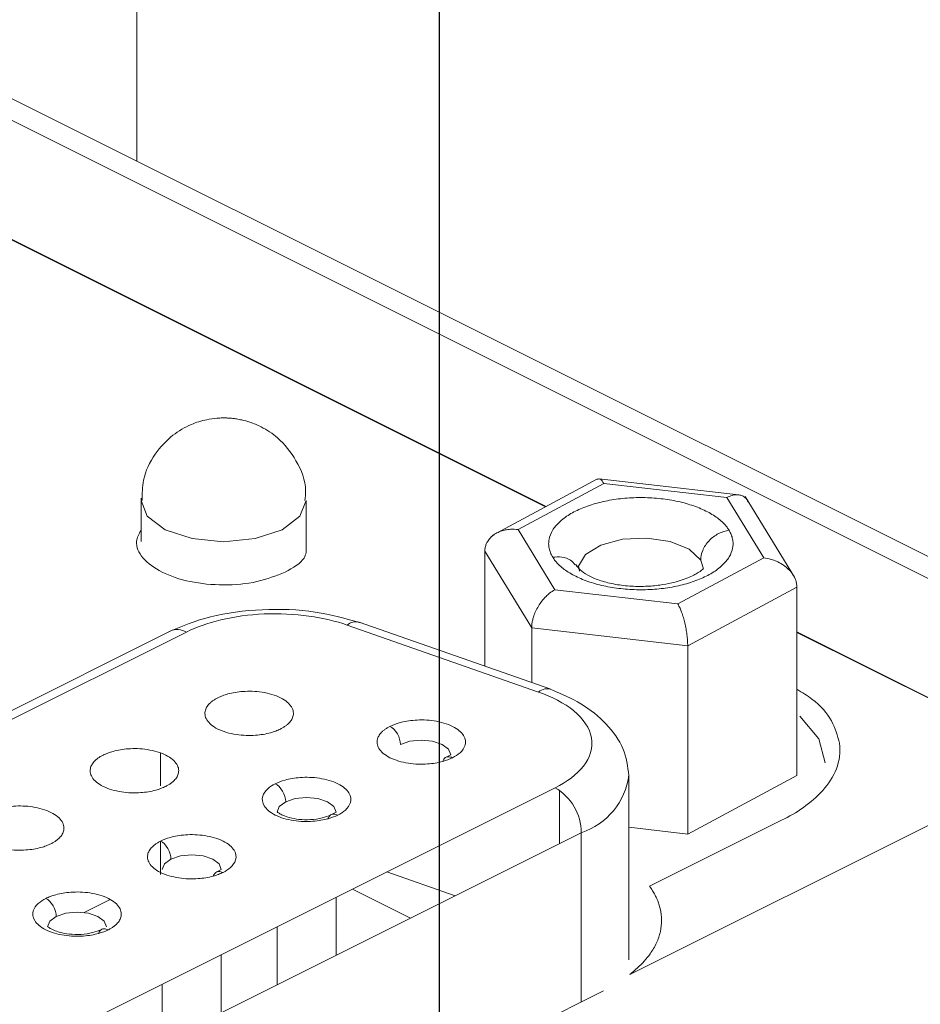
# Paper-space layout 'Sheet3' of a CAD drawing. Header units: inches. Extents: x 0.78 to 10.31, y 0.31 to 7.8.
# Tile 8 of 24: x 2.47 to 2.77, y 3.87 to 4.2. Entities that reach past the tile are written whole.
import ezdxf

# ---------------------------------------------------------------- set-up
doc = ezdxf.new("R2010")
doc.units = ezdxf.units.IN
doc.header["$MEASUREMENT"] = 0
doc.layers.add('SLD-0', color=7, linetype='Continuous')
doc.styles.add('SLDTEXTSTYLE3', font='TXT', dxfattribs={"width": 0.75})
doc.dimstyles.new('SLDDIMSTYLE2', dxfattribs={"dimtxt": 0.125, "dimasz": 0.13, "dimexe": 0, "dimexo": 0.0625, "dimgap": 0.03125, "dimtad": 0, "dimtih": 1, "dimtoh": 1, "dimlfac": 2, "dimrnd": 1e-09, "dimzin": 12, "dimdsep": 46, "dimtxsty": 'SLDTEXTSTYLE3', "dimsah": 1, "dimcen": 0.09, "dimadec": 0, "dimazin": 3, "dimtfac": 1, "dimtofl": 0, "dimtmove": 0, "dimatfit": 3, "dimfxl": 1, "dimfrac": 2, "dimtolj": 1, "dimtzin": 12, "dimarcsym": 0})

# ---------------------------------------------------------------- blocks, each defined once
blk = doc.blocks.new('_D_5')
at = {"layer": 'SLD-0'}
for p, q in [((9.2037858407, 5.599521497), (9.2037858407, 7.8007073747)), ((9.2037858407, 7.6924541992), (8.7478326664, 7.4644776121)), ((8.0626680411, 7.4447956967), (8.0372774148, 7.4447956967)), ((8.0372774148, 7.4447956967), (8.0372774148, 7.2463581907)), ((8.6341306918, 7.4447956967), (8.6595213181, 7.4447956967)), ((8.6595213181, 7.4447956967), (8.6595213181, 7.2463581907)), ((8.0372774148, 7.2463581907), (8.0626680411, 7.2463581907)), ((8.6595213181, 7.2463581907), (8.6341306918, 7.2463581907)), ((2.6100750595, 4.3955988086), (7.9489660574, 7.0650443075)), ((2.6100750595, 3.0604383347), (2.6100750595, 4.5038519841))]:
    blk.add_line(p, q, dxfattribs=at)
for points in [[(9.2037858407, 7.6924541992), (9.1029176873, 7.6643808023), (9.1208062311, 7.6286037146)], [(2.6100750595, 4.3955988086), (2.710943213, 4.4236722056), (2.6930546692, 4.4594492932)]]:
    blk.add_solid(points, dxfattribs=at)
at = {"layer": 'SLD-0', "char_height": 0.125, "attachment_point": 1, "style": 'SLDTEXTSTYLE3'}
for s, insert in [('473.71', (8.0944063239, 7.4074916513, -0.831658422)), ('18.65', (8.0898056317, 7.2204690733, -0.831658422))]:
    blk.add_mtext(s, dxfattribs=dict(at, insert=insert))
blk = doc.blocks.new('_D_7')
at = {"layer": 'SLD-0'}
for p, q in [((2.6444865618, 4.4023931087), (1.0041327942, 5.2225699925)), ((1.0925211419, 5.1783758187), (1.0925211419, 4.3020392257)), ((0.8067898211, 4.276648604), (0.7813991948, 4.276648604)), ((0.7813991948, 4.276648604), (0.7813991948, 4.078211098)), ((1.3782524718, 4.276648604), (1.4036430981, 4.276648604)), ((1.4036430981, 4.276648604), (1.4036430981, 4.078211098)), ((0.7813991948, 4.078211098), (0.8067898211, 4.078211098)), ((1.4036430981, 4.078211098), (1.3782524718, 4.078211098)), ((1.0925211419, 2.2308583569), (1.0925211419, 3.8911885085)), ((1.847223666, 1.8535070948), (1.0041327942, 2.2750525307))]:
    blk.add_line(p, q, dxfattribs=at)
for points in [[(1.0925211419, 5.1783758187), (1.0725211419, 5.0657925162), (1.1125211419, 5.0657925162)], [(1.0925211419, 2.2308583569), (1.1125211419, 2.3434416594), (1.0725211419, 2.3434416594)]]:
    blk.add_solid(points, dxfattribs=at)
at = {"layer": 'SLD-0', "char_height": 0.125, "attachment_point": 1, "style": 'SLDTEXTSTYLE3'}
for s, insert in [('172.90', (0.8385281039, 4.2393445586, 0.3750900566)), ('6.81', (0.8801079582, 4.0523219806, 0.3750900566))]:
    blk.add_mtext(s, dxfattribs=dict(at, insert=insert))

psp = doc.layouts.new('Sheet3')

# ---------------------------------------------------------------- linework, layer by layer
at = {"color": 7, "linetype": 'Continuous', "lineweight": 15}
for p, q in [((2.507405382, 4.1558231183), (2.507405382, 4.4547105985)), ((2.86090705, 3.9716384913), (2.4281576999, 4.1880131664)), ((2.8744055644, 3.9723230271), (2.4416387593, 4.1887064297)), ((2.4483031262, 4.1374306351), (2.6459830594, 4.0385906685)), ((2.6635542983, 4.0480170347), (2.6278621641, 4.0288694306)), ((2.6366362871, 4.0308885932), (2.6657657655, 4.0465155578)), ((2.7113548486, 4.0426652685), (2.6640988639, 4.0481137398)), ((2.6657657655, 4.0465155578), (2.7073971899, 4.0417155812)), ((2.5088463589, 4.0407241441), (2.5088463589, 4.0268677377)), ((2.5648463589, 4.0230972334), (2.5648463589, 4.0407241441)), ((2.7073971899, 4.0417155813), (2.7198991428, 4.0212886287)), ((2.7303655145, 4.0146836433), (2.7136188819, 4.0420459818)), ((2.6491382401, 4.0104616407), (2.6366362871, 4.0308885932)), ((2.6253845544, 4.0235256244), (2.6253845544, 3.9845626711)), ((2.6412654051, 3.9975778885), (2.6253845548, 4.0235256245)), ((2.7198991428, 4.0212886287), (2.6907696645, 4.0056616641)), ((2.656251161, 4.0189845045), (2.6565887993, 4.0182813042)), ((2.6907696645, 4.0056616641), (2.6491382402, 4.0104616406)), ((2.7311508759, 4.0113310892), (2.6941485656, 3.9914806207)), ((2.7311508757, 4.0113310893), (2.7311508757, 3.9474617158)), ((2.647706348, 3.9767477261), (2.5828268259, 3.999462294)), ((2.5186771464, 3.9964638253), (2.2514465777, 3.862848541)), ((2.5242673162, 3.9961088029), (2.2570367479, 3.8624935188)), ((2.6435758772, 3.9757751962), (2.578696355, 3.9984897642)), ((2.6941485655, 3.9914806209), (2.6412654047, 3.9975778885)), ((2.6412654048, 3.9975778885), (2.6412654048, 3.9790027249)), ((2.7311508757, 3.9960067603), (2.8195122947, 3.9518260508)), ((2.6941485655, 3.9276112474), (2.6941485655, 3.991480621)), ((2.6138446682, 3.9544757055), (2.6121025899, 3.9536003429)), ((2.6744853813, 3.8800196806), (2.8189819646, 3.9522679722)), ((2.6741988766, 3.8850373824), (2.6741988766, 3.9475428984)), ((2.5749537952, 3.935030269), (2.5732117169, 3.9341549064)), ((2.5360629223, 3.9155848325), (2.534320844, 3.91470947)), ((2.5749538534, 3.8865295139), (2.5749538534, 3.9061936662)), ((2.5548315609, 3.8961325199), (2.5549538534, 3.8960713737)), ((2.5549538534, 3.8961936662), (2.5549538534, 3.8765295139)), ((2.5360629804, 3.8670840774), (2.5360629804, 3.8867482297)), ((2.5160629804, 3.8767482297), (2.5160629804, 3.8570840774))]:
    psp.add_line(p, q, dxfattribs=at)
at = {"color": 144, "linetype": 'Continuous', "lineweight": 0}
for p, q in [((2.6461535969, 4.038682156), (2.4483031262, 4.1376073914)), ((2.8189819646, 3.9522679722), (2.7311508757, 3.9961835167)), ((2.7311508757, 3.9474617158), (2.6941485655, 3.9276112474)), ((2.3625699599, 3.8000017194), (2.6492509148, 3.9433421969)), ((2.6941485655, 3.9276112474), (2.6741988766, 3.9299113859)), ((2.7259974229, 3.9322922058), (2.6812292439, 3.9099081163)), ((2.6580897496, 3.928097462), (2.3714087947, 3.7847569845)), ((2.5921678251, 3.914800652), (2.6152992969, 3.9067022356)), ((2.4895926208, 3.9010077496), (2.4983816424, 3.9054022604)), ((2.3820417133, 3.7326754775), (2.6655915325, 3.8744503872))]:
    psp.add_line(p, q, dxfattribs=at)
at = {"color": 8, "linetype": 'Continuous', "lineweight": 15}
for p, q in [((2.6985875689, 4.0205374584), (2.6995176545, 4.0174029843)), ((2.5154284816, 3.9440264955), (2.5154284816, 3.9551017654)), ((2.6507455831, 3.9424389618), (2.650745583, 3.9244253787)), ((2.6580897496, 3.8706994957), (2.6580897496, 3.928097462)), ((2.5154284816, 3.91392568), (2.5154284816, 3.9251835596)), ((2.6001786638, 3.8991419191), (2.5805145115, 3.9089739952))]:
    psp.add_line(p, q, dxfattribs=at)
at = {"color": 8, "linetype": 'Continuous', "lineweight": 15, "flags": 128}
for points in [[(2.5088882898, 4.0414900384), (2.5088463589, 4.0407241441), (2.5109777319, 4.0353665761), (2.517047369, 4.0308246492), (2.5261312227, 4.0277898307), (2.5368463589, 4.0267241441), (2.547561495, 4.0277898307), (2.5566453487, 4.0308246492), (2.5627149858, 4.0353665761), (2.5648463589, 4.0407241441), (2.5648463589, 4.0407241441)], [(2.6574443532, 4.0168128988), (2.6571150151, 4.0184439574), (2.6595024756, 4.0224140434), (2.6647467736, 4.0256251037), (2.6720495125, 4.0275882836), (2.6802989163, 4.0280047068), (2.6882390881, 4.0268109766), (2.6946612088, 4.0241888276), (2.6985875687, 4.0205374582), (2.6985875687, 4.0205374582)], [(2.5749538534, 3.9350473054), (2.5741926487, 3.9369607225), (2.5720249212, 3.9385828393), (2.5687806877, 3.939666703), (2.5649538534, 3.9400473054), (2.5611270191, 3.939666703), (2.5578827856, 3.9385828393)], [(2.5549538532, 3.9350473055), (2.5557150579, 3.9369607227), (2.5578827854, 3.9385828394)], [(2.5360629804, 3.9156018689), (2.5353017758, 3.917515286), (2.5331340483, 3.9191374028), (2.5298898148, 3.9202212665), (2.5260629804, 3.9206018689), (2.5222361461, 3.9202212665), (2.5189919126, 3.9191374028)], [(2.4771721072, 3.8961564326), (2.4779333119, 3.8980698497), (2.4801010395, 3.8996919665)]]:
    psp.add_lwpolyline(points, dxfattribs=at)
at = {"color": 144, "linetype": 'Continuous', "lineweight": 0, "flags": 128}
for points in [[(2.7322047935, 3.9676149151), (2.7386380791, 3.9599150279), (2.7407676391, 3.951778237)], [(2.6138446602, 3.9544745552), (2.6138447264, 3.9544927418), (2.6130835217, 3.956406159), (2.6109157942, 3.9580282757), (2.6076715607, 3.9591121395), (2.6038447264, 3.9594927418), (2.600017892, 3.9591121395), (2.5967736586, 3.9580282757)], [(2.5160629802, 3.915601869), (2.5168241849, 3.9175152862), (2.5189919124, 3.919137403)], [(2.4971721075, 3.8961564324), (2.4964109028, 3.8980698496), (2.4942431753, 3.8996919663), (2.4909989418, 3.9007758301), (2.4871721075, 3.9011564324), (2.4833452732, 3.9007758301), (2.4801010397, 3.8996919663)]]:
    psp.add_lwpolyline(points, dxfattribs=at)
at = {"color": 8, "linetype": 'Continuous', "lineweight": 15}
for centre, radius, start, end in [((2.5816463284, 3.9952184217), 0.0044050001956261, 74.4552848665, 132.0429559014), ((2.5211276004, 3.9908597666), 0.0061163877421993, 59.114207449, 113.6180348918), ((2.6464628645, 3.9726473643), 0.0042565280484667, 67.0816575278, 132.7070004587), ((2.6506827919, 3.9506036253), 0.0236936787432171, 288.2167872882, 352.9625807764)]:
    psp.add_arc(centre, radius, start, end, dxfattribs=at)
at = {"color": 144, "linetype": 'Continuous', "lineweight": 0}
psp.add_arc((2.6399965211, 3.9277918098), 0.0180958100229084, 0.9678157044, 59.2421479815, dxfattribs=at)
at = {"color": 7, "linetype": 'Continuous', "lineweight": 15}
for points, knots in [([(2.536846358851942, 4.068724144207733), (2.536721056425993, 4.068723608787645), (2.5359663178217, 4.068720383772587), (2.53404057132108, 4.068627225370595), (2.530452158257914, 4.068109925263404), (2.525269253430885, 4.066483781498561), (2.519019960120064, 4.062828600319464), (2.513154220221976, 4.056478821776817), (2.509267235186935, 4.048627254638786), (2.509264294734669, 4.043045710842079), (2.509263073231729, 4.040727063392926)], [0, 0, 0, 0, 0.0085812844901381, 0.0516879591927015, 0.131933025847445, 0.2562119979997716, 0.4215435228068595, 0.6211337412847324, 0.8426139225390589, 1, 1, 1, 1]), ([(2.564429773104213, 4.040723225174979), (2.564545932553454, 4.041841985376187), (2.565031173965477, 4.04651546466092), (2.561894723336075, 4.054334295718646), (2.556219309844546, 4.061547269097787), (2.55036650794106, 4.065447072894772), (2.546162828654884, 4.067206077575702), (2.543329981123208, 4.067996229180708), (2.541391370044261, 4.068368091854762), (2.540045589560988, 4.068548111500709), (2.539103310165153, 4.068636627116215), (2.538440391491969, 4.068680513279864), (2.537972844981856, 4.068702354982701), (2.537642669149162, 4.068713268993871), (2.537409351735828, 4.068718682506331), (2.537154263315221, 4.068722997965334), (2.536973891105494, 4.06872366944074), (2.536846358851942, 4.068724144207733)], [0, 0, 0, 0, 0.0765840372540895, 0.3199201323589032, 0.5466902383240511, 0.6994155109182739, 0.7948667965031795, 0.8576406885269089, 0.9003018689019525, 0.9298464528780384, 0.950515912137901, 0.9650526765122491, 0.9753038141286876, 0.9825425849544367, 0.9876576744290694, 0.9912733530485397, 1, 1, 1, 1]), ([(2.665765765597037, 4.046515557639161), (2.665319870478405, 4.047145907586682), (2.664533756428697, 4.048257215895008), (2.663886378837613, 4.048008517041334), (2.66360620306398, 4.047900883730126)], [0, 0, 0, 0, 0.5672142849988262, 1, 1, 1, 1]), ([(2.708149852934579, 4.030660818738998), (2.707937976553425, 4.030985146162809), (2.70751467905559, 4.031633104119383), (2.706719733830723, 4.032576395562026), (2.705660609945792, 4.033645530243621), (2.704250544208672, 4.034815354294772), (2.701804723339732, 4.036455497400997), (2.69816050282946, 4.038269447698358), (2.693026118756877, 4.039975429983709), (2.687324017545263, 4.041148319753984), (2.681274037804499, 4.041742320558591), (2.675108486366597, 4.041734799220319), (2.669064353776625, 4.041125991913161), (2.663373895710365, 4.039939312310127), (2.658255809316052, 4.038220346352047), (2.653906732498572, 4.036035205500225), (2.650493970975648, 4.033467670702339), (2.648148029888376, 4.03061712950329), (2.647158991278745, 4.028094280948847), (2.64696607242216, 4.02605033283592), (2.647129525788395, 4.024517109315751), (2.64757042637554, 4.022995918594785), (2.648113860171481, 4.02200957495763), (2.648385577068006, 4.021516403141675)], [0, 0, 0, 0, 0.0208715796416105, 0.0416983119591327, 0.0625698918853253, 0.0938478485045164, 0.1251258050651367, 0.1876060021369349, 0.2500861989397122, 0.3125663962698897, 0.3750465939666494, 0.4375267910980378, 0.5000069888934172, 0.5624871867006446, 0.6249673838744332, 0.6874475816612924, 0.7499277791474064, 0.812407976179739, 0.8748881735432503, 0.906166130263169, 0.9374440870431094, 0.9687220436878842, 1, 1, 1, 1]), ([(2.714670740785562, 4.040271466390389), (2.7145312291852, 4.040531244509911), (2.714245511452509, 4.041063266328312), (2.713666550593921, 4.041695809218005), (2.712881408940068, 4.042264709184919), (2.711805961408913, 4.04266276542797), (2.710515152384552, 4.042730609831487), (2.709023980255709, 4.042469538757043), (2.707997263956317, 4.041993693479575), (2.707397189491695, 4.041715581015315)], [0, 0, 0, 0, 0.1010118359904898, 0.2068707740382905, 0.3179162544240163, 0.4752253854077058, 0.6530377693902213, 0.7972145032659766, 1, 1, 1, 1]), ([(2.625384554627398, 4.02352562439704), (2.625402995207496, 4.023898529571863), (2.625440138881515, 4.024649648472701), (2.62573904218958, 4.025732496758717), (2.626288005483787, 4.026921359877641), (2.627228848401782, 4.028164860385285), (2.628614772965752, 4.029302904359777), (2.630337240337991, 4.03019913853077), (2.632178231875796, 4.030742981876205), (2.634316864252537, 4.031042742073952), (2.635780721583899, 4.030945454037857), (2.636636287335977, 4.030888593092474)], [0, 0, 0, 0, 0.0766931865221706, 0.1544781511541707, 0.2337660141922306, 0.3511602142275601, 0.4772019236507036, 0.5977749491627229, 0.7340631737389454, 0.8445706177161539, 1, 1, 1, 1]), ([(2.648385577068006, 4.021516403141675), (2.64859745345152, 4.021192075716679), (2.649020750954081, 4.020544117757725), (2.649815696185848, 4.019600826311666), (2.650874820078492, 4.018531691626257), (2.652284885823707, 4.0173618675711), (2.654730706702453, 4.01572172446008), (2.658374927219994, 4.013907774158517), (2.663509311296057, 4.012201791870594), (2.669211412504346, 4.011028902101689), (2.675261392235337, 4.010434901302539), (2.681426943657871, 4.010442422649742), (2.687471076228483, 4.011051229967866), (2.69316153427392, 4.012237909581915), (2.698279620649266, 4.013956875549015), (2.702628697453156, 4.016142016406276), (2.706041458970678, 4.018709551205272), (2.708387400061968, 4.021560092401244), (2.709376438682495, 4.024082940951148), (2.709569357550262, 4.026126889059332), (2.709405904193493, 4.027660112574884), (2.708965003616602, 4.029181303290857), (2.708421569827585, 4.030167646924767), (2.708149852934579, 4.030660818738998)], [0, 0, 0, 0, 0.0208715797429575, 0.0416983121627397, 0.0625698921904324, 0.0938478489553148, 0.1251258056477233, 0.1876060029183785, 0.2500861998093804, 0.3125663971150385, 0.375046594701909, 0.4375267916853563, 0.5000069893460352, 0.5624871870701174, 0.6249673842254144, 0.6874475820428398, 0.7499277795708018, 0.8124079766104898, 0.8748881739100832, 0.9061661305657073, 0.937444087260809, 0.9687220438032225, 1, 1, 1, 1]), ([(2.708149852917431, 4.03066081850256), (2.707022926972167, 4.030488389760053), (2.705807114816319, 4.030116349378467), (2.703452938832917, 4.028912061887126), (2.702321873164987, 4.028078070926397), (2.700454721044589, 4.02610136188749), (2.699724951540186, 4.02496533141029), (2.698792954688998, 4.022690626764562), (2.698587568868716, 4.021558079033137), (2.698587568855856, 4.020537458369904)], [0, 0, 0, 0, 0.25, 0.25, 0.5, 0.5, 0.75, 0.75, 1, 1, 1, 1]), ([(2.731150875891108, 4.011331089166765), (2.731132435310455, 4.011708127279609), (2.731095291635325, 4.012467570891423), (2.730796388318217, 4.013619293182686), (2.730247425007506, 4.014935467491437), (2.729306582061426, 4.016394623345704), (2.727920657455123, 4.01785393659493), (2.726198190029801, 4.019144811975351), (2.724357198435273, 4.020116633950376), (2.722218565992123, 4.020903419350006), (2.720754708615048, 4.021146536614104), (2.719899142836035, 4.021288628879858)], [0, 0, 0, 0, 0.0766931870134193, 0.154478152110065, 0.233766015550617, 0.3511602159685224, 0.4772019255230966, 0.5977749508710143, 0.7340631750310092, 0.8445706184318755, 1, 1, 1, 1]), ([(2.699411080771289, 4.017478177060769), (2.699404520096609, 4.017512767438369), (2.699384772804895, 4.017616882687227), (2.69814161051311, 4.016390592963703), (2.694512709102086, 4.014459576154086), (2.689544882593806, 4.012854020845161), (2.684586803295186, 4.011954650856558), (2.679734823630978, 4.011533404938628), (2.674353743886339, 4.011621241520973), (2.668938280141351, 4.012322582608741), (2.664058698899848, 4.013609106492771), (2.660215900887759, 4.01530472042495), (2.657525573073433, 4.017164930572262), (2.656660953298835, 4.018399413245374), (2.656251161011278, 4.018984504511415)], [0, 0, 0, 0, 0.0547762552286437, 0.1648736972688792, 0.2672277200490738, 0.3684218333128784, 0.43372484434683, 0.5087449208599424, 0.5913764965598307, 0.6784460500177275, 0.7661356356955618, 0.8507116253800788, 0.9292437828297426, 1, 1, 1, 1]), ([(2.641265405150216, 3.997577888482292), (2.641278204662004, 3.997959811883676), (2.641303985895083, 3.998729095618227), (2.641513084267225, 3.999958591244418), (2.641897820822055, 4.001416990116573), (2.642555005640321, 4.003121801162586), (2.643526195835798, 4.004940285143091), (2.644729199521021, 4.006681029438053), (2.646020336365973, 4.008129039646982), (2.647511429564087, 4.009476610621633), (2.64853815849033, 4.010098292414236), (2.649138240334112, 4.010461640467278)], [0, 0, 0, 0, 0.0766931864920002, 0.1544781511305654, 0.2337660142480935, 0.3511602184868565, 0.4772019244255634, 0.5977749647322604, 0.7340631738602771, 0.844570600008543, 1, 1, 1, 1]), ([(2.583236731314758, 3.999284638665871), (2.578268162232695, 4.000677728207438), (2.568001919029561, 4.003556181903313), (2.549814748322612, 4.004195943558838), (2.532075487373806, 4.001935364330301), (2.52286291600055, 3.998147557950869), (2.518395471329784, 3.996310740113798)], [0, 0, 0, 0, 0.2415290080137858, 0.4990562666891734, 0.7570777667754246, 1, 1, 1, 1]), ([(2.690769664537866, 4.005661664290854), (2.690907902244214, 4.005424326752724), (2.691165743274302, 4.004981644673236), (2.691521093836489, 4.00423716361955), (2.691812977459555, 4.003547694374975), (2.692198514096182, 4.002544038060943), (2.692663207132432, 4.001153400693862), (2.693177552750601, 3.999216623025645), (2.693596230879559, 3.997235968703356), (2.693908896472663, 3.995209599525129), (2.69411110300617, 3.993250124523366), (2.694136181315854, 3.992065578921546), (2.694148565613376, 3.991480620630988)], [0, 0, 0, 0, 0.0834173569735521, 0.1555900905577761, 0.2165176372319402, 0.2662019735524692, 0.4024491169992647, 0.5230647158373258, 0.649068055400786, 0.7665019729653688, 0.8846928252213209, 0.9999999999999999, 0.9999999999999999, 0.9999999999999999, 0.9999999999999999]), ([(2.578696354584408, 3.998489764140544), (2.574966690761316, 3.999795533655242), (2.570575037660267, 4.000874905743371), (2.56096216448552, 4.002219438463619), (2.555751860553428, 4.002476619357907), (2.545478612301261, 4.00202722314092), (2.540436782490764, 4.001321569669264), (2.531436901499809, 3.999162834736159), (2.527486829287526, 3.99771855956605), (2.524267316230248, 3.996108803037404)], [0, 0, 0, 0, 0.25, 0.25, 0.5, 0.5, 0.75, 0.75, 1, 1, 1, 1]), ([(2.674198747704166, 3.947483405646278), (2.673818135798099, 3.950551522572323), (2.673067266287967, 3.956604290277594), (2.667062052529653, 3.964967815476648), (2.658684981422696, 3.971933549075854), (2.651516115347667, 3.975078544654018), (2.648116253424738, 3.976570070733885)], [0, 0, 0, 0, 0.2700921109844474, 0.5328365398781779, 0.7784459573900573, 1, 1, 1, 1]), ([(2.649250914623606, 3.943342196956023), (2.653087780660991, 3.945260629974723), (2.656538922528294, 3.947747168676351), (2.661080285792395, 3.953586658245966), (2.662112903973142, 3.956929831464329), (2.660961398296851, 3.963510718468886), (2.658783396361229, 3.966713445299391), (2.652282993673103, 3.972069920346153), (2.648020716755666, 3.974219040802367), (2.643575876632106, 3.975775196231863)], [0, 0, 0, 0, 0.25, 0.25, 0.5, 0.5, 0.75, 0.75, 1, 1, 1, 1]), ([(2.593238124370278, 3.964126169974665), (2.594122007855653, 3.964568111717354), (2.595229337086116, 3.965014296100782), (2.598035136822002, 3.965783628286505), (2.599743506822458, 3.966106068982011), (2.603703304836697, 3.966388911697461), (2.605961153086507, 3.966340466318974), (2.610463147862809, 3.96565538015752), (2.612683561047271, 3.965010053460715), (2.616219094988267, 3.963242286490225), (2.617509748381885, 3.962132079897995), (2.618879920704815, 3.959881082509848), (2.618976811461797, 3.958752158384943), (2.618411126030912, 3.956772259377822), (2.617766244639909, 3.955918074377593), (2.616227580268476, 3.954515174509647), (2.615335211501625, 3.953961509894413), (2.61445132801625, 3.953519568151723)], [0, 0, 0, 0, 0.125, 0.125, 0.25, 0.25, 0.375, 0.375, 0.5, 0.5, 0.625, 0.625, 0.75, 0.75, 0.875, 0.875, 1, 1, 1, 1]), ([(2.745612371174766, 3.958445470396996), (2.746030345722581, 3.955370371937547), (2.745579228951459, 3.952432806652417), (2.743494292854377, 3.947049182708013), (2.741867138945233, 3.944601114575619), (2.737980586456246, 3.940239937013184), (2.735722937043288, 3.938324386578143), (2.730974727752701, 3.934972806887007), (2.728483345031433, 3.933535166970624), (2.725997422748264, 3.932292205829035)], [0, 0, 0, 0, 0.25, 0.25, 0.5, 0.5, 0.75, 0.75, 1, 1, 1, 1]), ([(2.554347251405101, 3.944680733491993), (2.555231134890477, 3.945122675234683), (2.556338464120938, 3.945568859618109), (2.559144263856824, 3.946338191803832), (2.560852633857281, 3.946660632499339), (2.564812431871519, 3.946943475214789), (2.567070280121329, 3.946895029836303), (2.571572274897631, 3.946209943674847), (2.573792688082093, 3.945564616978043), (2.577328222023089, 3.943796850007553), (2.578618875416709, 3.942686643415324), (2.579989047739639, 3.940435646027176), (2.580085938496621, 3.939306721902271), (2.579520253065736, 3.937326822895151), (2.578875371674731, 3.936472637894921), (2.577336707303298, 3.935069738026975), (2.576444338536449, 3.934516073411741), (2.575560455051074, 3.934074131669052)], [0, 0, 0, 0, 0.125, 0.125, 0.25, 0.25, 0.375, 0.375, 0.5, 0.5, 0.625, 0.625, 0.75, 0.75, 0.875, 0.875, 1, 1, 1, 1]), ([(2.575560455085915, 3.934074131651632), (2.574676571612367, 3.933632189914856), (2.573569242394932, 3.933186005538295), (2.570763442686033, 3.932416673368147), (2.569055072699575, 3.932094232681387), (2.565095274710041, 3.931811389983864), (2.562837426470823, 3.931859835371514), (2.558335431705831, 3.932544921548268), (2.556115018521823, 3.933190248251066), (2.552579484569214, 3.934958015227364), (2.551288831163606, 3.936068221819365), (2.549918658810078, 3.938319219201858), (2.549821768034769, 3.939448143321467), (2.550387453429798, 3.941428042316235), (2.551032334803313, 3.942282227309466), (2.552570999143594, 3.943685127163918), (2.553463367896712, 3.944238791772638), (2.554347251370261, 3.944680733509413)], [0, 0, 0, 0, 0.125, 0.125, 0.25, 0.25, 0.375, 0.375, 0.5, 0.5, 0.625, 0.625, 0.75, 0.75, 0.875, 0.875, 1, 1, 1, 1]), ([(2.557882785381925, 3.938582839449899), (2.557882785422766, 3.939603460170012), (2.557537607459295, 3.940971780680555), (2.556156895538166, 3.943353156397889), (2.555180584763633, 3.944264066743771), (2.554347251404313, 3.944680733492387)], [0, 0, 0, 0, 0.5, 0.5, 1, 1, 1, 1]), ([(2.573211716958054, 3.934154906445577), (2.572263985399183, 3.933767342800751), (2.57028596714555, 3.932958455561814), (2.56636064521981, 3.932412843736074), (2.562472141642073, 3.93250508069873), (2.55923199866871, 3.933114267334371), (2.556849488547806, 3.933970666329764), (2.555474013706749, 3.934741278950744), (2.555022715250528, 3.935158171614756), (2.555007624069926, 3.93510704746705), (2.555003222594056, 3.935092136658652)], [0, 0, 0, 0, 0.1464691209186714, 0.3056968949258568, 0.4606538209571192, 0.5934457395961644, 0.70809148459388, 0.8279037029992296, 0.9498065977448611, 1, 1, 1, 1]), ([(2.515456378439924, 3.925235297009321), (2.5163402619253, 3.92567723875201), (2.517447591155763, 3.926123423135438), (2.520253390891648, 3.92689275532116), (2.521961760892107, 3.927215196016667), (2.525921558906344, 3.927498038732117), (2.528179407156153, 3.92744959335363), (2.532681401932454, 3.926764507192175), (2.534901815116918, 3.926119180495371), (2.538437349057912, 3.924351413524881), (2.539728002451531, 3.923241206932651), (2.541098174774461, 3.920990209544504), (2.541195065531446, 3.9198612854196), (2.540629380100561, 3.917881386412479), (2.539984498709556, 3.917027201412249), (2.538445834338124, 3.915624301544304), (2.537553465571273, 3.91507063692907), (2.536669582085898, 3.91462869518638)], [0, 0, 0, 0, 0.125, 0.125, 0.25, 0.25, 0.375, 0.375, 0.5, 0.5, 0.625, 0.625, 0.75, 0.75, 0.875, 0.875, 1, 1, 1, 1]), ([(2.497778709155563, 3.895183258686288), (2.496894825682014, 3.894741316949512), (2.495787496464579, 3.894295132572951), (2.49298169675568, 3.893525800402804), (2.491273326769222, 3.893203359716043), (2.487313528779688, 3.89292051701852), (2.48505568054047, 3.89296896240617), (2.480553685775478, 3.893654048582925), (2.47833327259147, 3.894299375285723), (2.47479773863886, 3.89606714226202), (2.473507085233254, 3.897177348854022), (2.472136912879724, 3.899428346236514), (2.472040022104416, 3.900557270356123), (2.472605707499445, 3.902537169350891), (2.473250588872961, 3.903391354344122), (2.474789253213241, 3.904794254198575), (2.47568162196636, 3.905347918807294), (2.476565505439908, 3.90578986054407)], [0, 0, 0, 0, 0.125, 0.125, 0.25, 0.25, 0.375, 0.375, 0.5, 0.5, 0.625, 0.625, 0.75, 0.75, 0.875, 0.875, 1, 1, 1, 1]), ([(2.495429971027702, 3.895264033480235), (2.49448223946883, 3.894876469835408), (2.492504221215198, 3.894067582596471), (2.488578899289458, 3.89352197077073), (2.484690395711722, 3.893614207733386), (2.481450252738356, 3.894223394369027), (2.479067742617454, 3.895079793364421), (2.4776922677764, 3.895850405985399), (2.477240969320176, 3.896267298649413), (2.477225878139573, 3.896216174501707), (2.477221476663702, 3.896201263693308)], [0, 0, 0, 0, 0.1464691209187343, 0.3056968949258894, 0.46065382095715, 0.5934457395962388, 0.7080914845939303, 0.8279037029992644, 0.9498065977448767, 1, 1, 1, 1])]:
    psp.add_open_spline(points, degree=3, knots=knots, dxfattribs=at)
at = {"color": 144, "linetype": 'Continuous', "lineweight": 0}
for points, knots in [([(2.557706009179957, 4.016437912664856), (2.554662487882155, 4.015229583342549), (2.548575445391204, 4.012812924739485), (2.536805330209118, 4.011753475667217), (2.525281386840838, 4.012879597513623), (2.515412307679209, 4.016171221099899), (2.508989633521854, 4.02106299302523), (2.506491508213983, 4.026268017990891), (2.508172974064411, 4.029388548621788), (2.508846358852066, 4.030638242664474)], [0, 0, 0, 0, 0.1499703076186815, 0.2999406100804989, 0.4499109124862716, 0.5998812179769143, 0.7498515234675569, 0.899821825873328, 1, 1, 1, 1]), ([(2.564846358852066, 4.023097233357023), (2.564655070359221, 4.022460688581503), (2.563887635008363, 4.019906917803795), (2.56035677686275, 4.017925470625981), (2.557706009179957, 4.016437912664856)], [0, 0, 0, 0, 0.2492568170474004, 1, 1, 1, 1]), ([(2.556115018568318, 3.963242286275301), (2.556441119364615, 3.963414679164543), (2.557091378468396, 3.963758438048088), (2.557938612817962, 3.964329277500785), (2.558901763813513, 3.965114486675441), (2.559818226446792, 3.966159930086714), (2.560471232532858, 3.967551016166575), (2.56058777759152, 3.96910239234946), (2.559970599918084, 3.970781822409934), (2.558510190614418, 3.972434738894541), (2.556224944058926, 3.973903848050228), (2.553286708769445, 3.975046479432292), (2.549980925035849, 3.975776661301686), (2.546621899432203, 3.97608532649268), (2.543523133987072, 3.976026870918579), (2.540739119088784, 3.975701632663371), (2.538438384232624, 3.975194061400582), (2.536470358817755, 3.974571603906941), (2.535425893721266, 3.9740903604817), (2.534901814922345, 3.973848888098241)], [0, 0, 0, 0, 0.0302430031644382, 0.0603058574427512, 0.0904567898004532, 0.1476230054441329, 0.205007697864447, 0.2717682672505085, 0.3441802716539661, 0.4209191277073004, 0.5000197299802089, 0.5791203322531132, 0.6558591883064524, 0.7282711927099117, 0.7950317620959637, 0.8521979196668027, 0.909582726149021, 0.9546315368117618, 1, 1, 1, 1]), ([(2.534901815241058, 3.973848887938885), (2.534575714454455, 3.973676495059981), (2.533925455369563, 3.973332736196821), (2.533078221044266, 3.972761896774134), (2.532115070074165, 3.971976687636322), (2.531198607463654, 3.970931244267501), (2.530545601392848, 3.96954015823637), (2.530429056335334, 3.967988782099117), (2.531046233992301, 3.966309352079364), (2.532506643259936, 3.964656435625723), (2.534791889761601, 3.963187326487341), (2.537730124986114, 3.962044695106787), (2.54103590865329, 3.961314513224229), (2.54439493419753, 3.961005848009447), (2.547493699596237, 3.961064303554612), (2.550277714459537, 3.961389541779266), (2.552578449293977, 3.961897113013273), (2.55454647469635, 3.962519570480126), (2.555590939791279, 3.96300081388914), (2.556115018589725, 3.963242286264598)], [0, 0, 0, 0, 0.0302430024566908, 0.0603058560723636, 0.0904567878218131, 0.1476230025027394, 0.2050076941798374, 0.2717682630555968, 0.3441802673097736, 0.4209191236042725, 0.5000197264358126, 0.5791203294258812, 0.6558591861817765, 0.7282711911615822, 0.795031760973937, 0.8521979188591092, 0.9095827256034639, 0.9546315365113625, 1, 1, 1, 1]), ([(2.593238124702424, 3.964126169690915), (2.592912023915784, 3.963953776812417), (2.59226176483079, 3.96361001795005), (2.59141453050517, 3.963039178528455), (2.590451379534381, 3.962253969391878), (2.589534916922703, 3.961208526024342), (2.588881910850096, 3.959817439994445), (2.588765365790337, 3.958266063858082), (2.589382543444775, 3.956586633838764), (2.590842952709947, 3.954933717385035), (2.593128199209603, 3.953464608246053), (2.596066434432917, 3.952321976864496), (2.599372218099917, 3.951591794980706), (2.602731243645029, 3.951283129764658), (2.605830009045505, 3.951341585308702), (2.608614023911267, 3.951666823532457), (2.610914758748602, 3.952174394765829), (2.6128827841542, 3.952796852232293), (2.613927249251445, 3.953278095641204), (2.614451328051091, 3.953519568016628)], [0, 0, 0, 0, 0.0302430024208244, 0.060305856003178, 0.0904567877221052, 0.1476230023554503, 0.205007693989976, 0.2717682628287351, 0.3441802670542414, 0.4209191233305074, 0.5000197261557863, 0.5791203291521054, 0.6558591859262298, 0.728271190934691, 0.7950317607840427, 0.852197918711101, 0.9095827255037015, 0.9546315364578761, 1, 1, 1, 1]), ([(2.596773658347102, 3.958028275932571), (2.596773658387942, 3.959048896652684), (2.596428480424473, 3.960417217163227), (2.595047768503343, 3.962798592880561), (2.594071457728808, 3.963709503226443), (2.593238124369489, 3.964126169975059)], [0, 0, 0, 0, 0.5, 0.5, 1, 1, 1, 1]), ([(2.517224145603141, 3.943796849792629), (2.517550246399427, 3.943969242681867), (2.518200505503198, 3.944313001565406), (2.519047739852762, 3.944883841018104), (2.520010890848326, 3.945669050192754), (2.520927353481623, 3.946714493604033), (2.521580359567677, 3.948105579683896), (2.521696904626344, 3.949656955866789), (2.521079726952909, 3.951336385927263), (2.519619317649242, 3.95298930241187), (2.517334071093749, 3.954458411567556), (2.514395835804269, 3.95560104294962), (2.511090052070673, 3.956331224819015), (2.507731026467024, 3.956639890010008), (2.504632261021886, 3.956581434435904), (2.501848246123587, 3.956256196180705), (2.499547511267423, 3.955748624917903), (2.497579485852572, 3.955126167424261), (2.496535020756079, 3.954644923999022), (2.496010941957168, 3.954403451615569)], [0, 0, 0, 0, 0.0302430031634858, 0.0603058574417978, 0.0904567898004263, 0.1476230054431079, 0.2050076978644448, 0.2717682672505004, 0.3441802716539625, 0.4209191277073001, 0.5000197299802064, 0.5791203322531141, 0.6558591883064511, 0.72827119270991, 0.7950317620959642, 0.85219791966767, 0.9095827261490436, 0.9546315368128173, 1, 1, 1, 1]), ([(2.49601094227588, 3.954403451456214), (2.495684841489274, 3.954231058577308), (2.495034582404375, 3.953887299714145), (2.494187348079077, 3.953316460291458), (2.493224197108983, 3.952531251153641), (2.492307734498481, 3.951485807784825), (2.49165472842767, 3.950094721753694), (2.491538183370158, 3.948543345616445), (2.492155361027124, 3.946863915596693), (2.49361577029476, 3.945210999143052), (2.495901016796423, 3.943741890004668), (2.498839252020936, 3.942599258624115), (2.502145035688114, 3.941869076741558), (2.505504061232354, 3.941560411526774), (2.508602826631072, 3.941618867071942), (2.511386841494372, 3.941944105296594), (2.513687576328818, 3.942451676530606), (2.515655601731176, 3.943074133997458), (2.516700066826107, 3.943555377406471), (2.517224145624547, 3.943796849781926)], [0, 0, 0, 0, 0.0302430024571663, 0.0603058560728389, 0.0904567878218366, 0.1476230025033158, 0.2050076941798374, 0.271768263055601, 0.344180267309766, 0.4209191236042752, 0.5000197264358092, 0.5791203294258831, 0.6558591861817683, 0.7282711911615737, 0.7950317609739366, 0.8521979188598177, 0.909582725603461, 0.9546315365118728, 1, 1, 1, 1]), ([(2.614451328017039, 3.95351956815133), (2.613952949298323, 3.953691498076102), (2.612915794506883, 3.954049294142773), (2.611690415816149, 3.953505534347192), (2.611284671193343, 3.952642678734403), (2.611107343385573, 3.952265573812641)], [0, 0, 0, 0, 0.342428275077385, 0.7126129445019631, 1, 1, 1, 1]), ([(2.478333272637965, 3.924351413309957), (2.478659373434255, 3.924523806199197), (2.47930963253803, 3.924867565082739), (2.480156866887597, 3.925438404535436), (2.481120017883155, 3.926223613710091), (2.482036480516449, 3.927269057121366), (2.482689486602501, 3.928660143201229), (2.482806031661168, 3.930211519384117), (2.482188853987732, 3.931890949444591), (2.480728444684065, 3.933543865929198), (2.478443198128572, 3.935012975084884), (2.475504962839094, 3.936155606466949), (2.472199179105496, 3.936885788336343), (2.468840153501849, 3.937194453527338), (2.465741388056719, 3.937135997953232), (2.462957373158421, 3.936810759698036), (2.460656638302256, 3.936303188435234), (2.458688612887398, 3.935680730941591), (2.457644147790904, 3.935199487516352), (2.457120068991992, 3.934958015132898)], [0, 0, 0, 0, 0.030243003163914, 0.0603058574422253, 0.0904567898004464, 0.1476230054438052, 0.2050076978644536, 0.2717682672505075, 0.3441802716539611, 0.4209191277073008, 0.5000197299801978, 0.5791203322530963, 0.6558591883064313, 0.7282711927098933, 0.7950317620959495, 0.8521979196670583, 0.9095827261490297, 0.9546315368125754, 1, 1, 1, 1]), ([(2.457120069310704, 3.934958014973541), (2.456793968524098, 3.934785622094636), (2.456143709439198, 3.934441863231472), (2.455296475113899, 3.933871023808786), (2.454333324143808, 3.933085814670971), (2.453416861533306, 3.932040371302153), (2.452763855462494, 3.930649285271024), (2.452647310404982, 3.929097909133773), (2.453264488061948, 3.927418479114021), (2.454724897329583, 3.92576556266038), (2.457010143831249, 3.924296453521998), (2.459948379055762, 3.923153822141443), (2.463254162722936, 3.922423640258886), (2.466613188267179, 3.922114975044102), (2.469711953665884, 3.922173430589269), (2.472495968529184, 3.922498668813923), (2.474796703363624, 3.923006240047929), (2.476764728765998, 3.923628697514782), (2.477809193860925, 3.924109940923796), (2.478333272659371, 3.924351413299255)], [0, 0, 0, 0, 0.0302430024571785, 0.0603058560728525, 0.0904567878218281, 0.1476230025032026, 0.2050076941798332, 0.2717682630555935, 0.3441802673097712, 0.4209191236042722, 0.5000197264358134, 0.5791203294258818, 0.655859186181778, 0.72827119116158, 0.7950317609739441, 0.8521979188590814, 0.9095827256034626, 0.9546315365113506, 1, 1, 1, 1]), ([(2.515456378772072, 3.925235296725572), (2.515130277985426, 3.925062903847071), (2.514480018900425, 3.924719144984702), (2.513632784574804, 3.924148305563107), (2.512669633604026, 3.92336309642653), (2.511753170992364, 3.922317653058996), (2.51110016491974, 3.920926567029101), (2.510983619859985, 3.919375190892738), (2.511600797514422, 3.917695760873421), (2.513061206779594, 3.916042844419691), (2.51534645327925, 3.914573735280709), (2.518284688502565, 3.913431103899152), (2.521590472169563, 3.912700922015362), (2.524949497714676, 3.912392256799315), (2.528048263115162, 3.912450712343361), (2.530832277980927, 3.912775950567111), (2.533133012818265, 3.91328352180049), (2.535101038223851, 3.913905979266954), (2.536145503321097, 3.914387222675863), (2.536669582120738, 3.914628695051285)], [0, 0, 0, 0, 0.0302430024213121, 0.0603058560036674, 0.0904567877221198, 0.1476230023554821, 0.2050076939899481, 0.271768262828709, 0.3441802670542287, 0.4209191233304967, 0.5000197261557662, 0.5791203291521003, 0.6558591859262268, 0.7282711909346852, 0.7950317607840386, 0.8521979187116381, 0.9095827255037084, 0.9546315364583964, 1, 1, 1, 1]), ([(2.518991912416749, 3.919137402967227), (2.518991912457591, 3.920158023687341), (2.518646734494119, 3.921526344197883), (2.517266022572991, 3.923907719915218), (2.516289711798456, 3.924818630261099), (2.515456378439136, 3.925235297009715)], [0, 0, 0, 0, 0.5, 0.5, 1, 1, 1, 1]), ([(2.536669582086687, 3.914628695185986), (2.53617120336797, 3.914800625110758), (2.535134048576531, 3.915158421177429), (2.533908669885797, 3.914614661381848), (2.533502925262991, 3.913751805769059), (2.533325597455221, 3.913374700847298)], [0, 0, 0, 0, 0.3424282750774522, 0.7126129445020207, 1, 1, 1, 1]), ([(2.68122924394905, 3.909908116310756), (2.681572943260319, 3.90941654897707), (2.682259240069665, 3.908434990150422), (2.683114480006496, 3.906935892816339), (2.683838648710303, 3.905421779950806), (2.684419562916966, 3.90389038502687), (2.68507915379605, 3.901575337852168), (2.685462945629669, 3.898456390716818), (2.685032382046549, 3.894559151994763), (2.683715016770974, 3.890711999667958), (2.681757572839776, 3.887381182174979), (2.679495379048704, 3.884569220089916), (2.677211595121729, 3.882232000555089), (2.67539502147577, 3.880757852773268), (2.67448538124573, 3.880019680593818)], [0, 0, 0, 0, 0.0501208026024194, 0.1000809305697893, 0.1499873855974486, 0.1999475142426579, 0.2500683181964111, 0.3750440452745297, 0.5000197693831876, 0.6249955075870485, 0.7499712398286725, 0.8333969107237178, 0.9165743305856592, 0.9999999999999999, 0.9999999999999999, 0.9999999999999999, 0.9999999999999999]), ([(2.497778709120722, 3.895183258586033), (2.498104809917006, 3.895355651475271), (2.498755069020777, 3.895699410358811), (2.49960230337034, 3.896270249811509), (2.50056545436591, 3.897055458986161), (2.50148191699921, 3.898100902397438), (2.502134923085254, 3.899491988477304), (2.502251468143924, 3.901043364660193), (2.501634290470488, 3.902722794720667), (2.500173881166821, 3.904375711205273), (2.497888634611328, 3.905844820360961), (2.494950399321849, 3.906987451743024), (2.491644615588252, 3.907717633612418), (2.488285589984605, 3.908026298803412), (2.48518682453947, 3.907967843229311), (2.482402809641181, 3.907642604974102), (2.480102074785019, 3.907135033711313), (2.478134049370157, 3.906512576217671), (2.477089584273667, 3.906031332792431), (2.476565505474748, 3.905789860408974)], [0, 0, 0, 0, 0.0302430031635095, 0.0603058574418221, 0.0904567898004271, 0.1476230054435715, 0.2050076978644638, 0.2717682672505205, 0.3441802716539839, 0.4209191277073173, 0.5000197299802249, 0.5791203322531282, 0.6558591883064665, 0.7282711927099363, 0.7950317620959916, 0.8521979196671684, 0.9095827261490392, 0.9546315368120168, 1, 1, 1, 1]), ([(2.480101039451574, 3.899691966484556), (2.480101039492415, 3.90071258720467), (2.479755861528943, 3.902080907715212), (2.478375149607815, 3.904462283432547), (2.477398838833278, 3.905373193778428), (2.47656550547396, 3.905789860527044)], [0, 0, 0, 0, 0.5, 0.5, 1, 1, 1, 1]), ([(2.49777870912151, 3.895183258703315), (2.497280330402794, 3.895355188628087), (2.496243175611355, 3.895712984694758), (2.495017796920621, 3.895169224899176), (2.494612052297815, 3.894306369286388), (2.494434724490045, 3.893929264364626)], [0, 0, 0, 0, 0.3424282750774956, 0.7126129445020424, 1, 1, 1, 1])]:
    psp.add_open_spline(points, degree=3, knots=knots, dxfattribs=at)
at = {"color": 8, "linetype": 'Continuous', "lineweight": 15}
for points, knots in [([(2.656024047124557, 4.01886106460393), (2.655544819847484, 4.019450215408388), (2.654439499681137, 4.020809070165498), (2.651595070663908, 4.021706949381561), (2.649427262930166, 4.021578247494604), (2.648385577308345, 4.02151640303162)], [0, 0, 0, 0, 0.2844975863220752, 0.6561832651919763, 1, 1, 1, 1]), ([(2.731150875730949, 3.976708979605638), (2.732938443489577, 3.975638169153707), (2.738203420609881, 3.97248427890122), (2.74342773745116, 3.966190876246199), (2.744898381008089, 3.960976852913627), (2.745612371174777, 3.95844547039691)], [0, 0, 0, 0, 0.2091623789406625, 0.6160522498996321, 0.9999999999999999, 0.9999999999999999, 0.9999999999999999, 0.9999999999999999]), ([(2.575560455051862, 3.934074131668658), (2.575062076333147, 3.93424606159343), (2.574024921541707, 3.934603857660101), (2.572799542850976, 3.934060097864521), (2.572393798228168, 3.933197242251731), (2.572216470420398, 3.93282013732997)], [0, 0, 0, 0, 0.3424282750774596, 0.7126129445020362, 1, 1, 1, 1])]:
    psp.add_open_spline(points, degree=3, knots=knots, dxfattribs=at)

# ---------------------------------------------------------------- dimensions: what is measured, and where the dimension line sits
at = {"layer": 'SLD-0'}
for base, p1, p2, angle, picture, middle in [((2.6100750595, 4.3955988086), (9.2037858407, 5.5562202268), (2.6100750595, 3.0171370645), 26.5650511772, '_D_5', (8.3483993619, 7.2647609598)), ((1.0925211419, 5.1783758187), (1.882579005, 1.8358294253), (2.6798419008, 4.3847154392), 90, '_D_7', (1.0925211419, 4.0966138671))]:
    dim = psp.add_linear_dim(base=base, p1=p1, p2=p2, angle=angle, dimstyle='SLDDIMSTYLE2', dxfattribs=at)
    dim.commit()
    dim.dimension.update_dxf_attribs({"geometry": picture, "text_midpoint": middle, "dimtype": 160})

doc.saveas('drawing.dxf')
